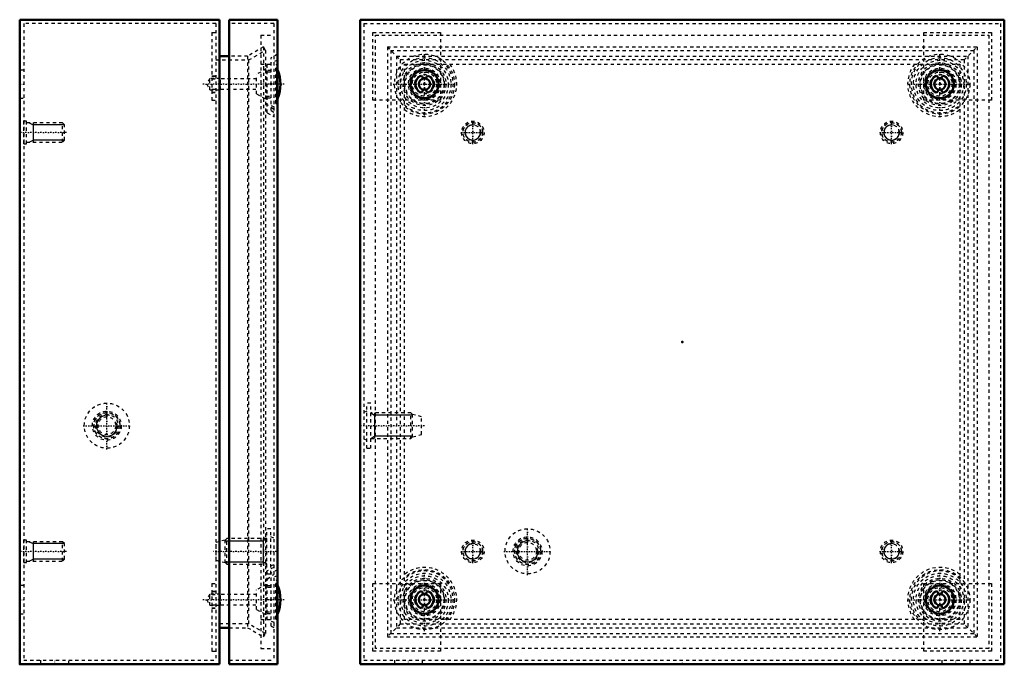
# Model space of a CAD drawing. Header units: millimetres. Extents: x -1 to 683, y -19 to 475.
# Tile 2 of 2: x 377 to 683, y 106 to 306. Entities that reach past the tile are written whole.
import ezdxf

# ---------------------------------------------------------------- set-up
doc = ezdxf.new("R2010")
doc.units = ezdxf.units.MM
doc.linetypes.add('Center', pattern=[1.5, 0.45, -0.5, 0.05, -0.5])
doc.linetypes.add('Dashed', pattern=[2, 1, -1])
for name, color, linetype, lineweight in [('2d ConnectionPoints', 7, 'Continuous', 50), ('AM_0', 7, 'Continuous', 50), ('AM_5', 3, 'Continuous', 25), ('AM_7', 7, 'Center', 25), ('AM_9', 6, 'Dashed', 25)]:
    doc.layers.add(name, color=color, linetype=linetype, lineweight=lineweight)

# ---------------------------------------------------------------- blocks, each defined once
blk = doc.blocks.new('19_STBXXXXXX_0__03_1_0_in_STB202008_0__1300')
at = {"layer": 'AM_0'}
blk.add_arc((446.29, 125.6), 11.91, 337.5869, 22.4131, dxfattribs=at)
at = {"layer": 'AM_7'}
blk.add_line((459.35, 125.6), (434.14, 125.6), dxfattribs=at)
at = {"layer": 'AM_9'}
for p, q in [((457.3, 133), (455.3, 132.25)), ((457.3, 131.79), (456.8, 131.6)), ((456.8, 119.6), (456.8, 131.6)), ((453.8, 130.31), (450.8, 128.64)), ((450.8, 122.56), (450.8, 128.64)), ((453.8, 120.89), (453.8, 130.31)), ((455.3, 129.35), (453.8, 129.35)), ((457.1, 130.6), (456.8, 130.6)), ((457.1, 120.6), (457.1, 130.6)), ((436.3, 127.35), (435.29, 125.6)), ((435.29, 125.6), (436.3, 123.85)), ((439.59, 127.35), (436.3, 127.35)), ((436.3, 123.85), (436.3, 127.35)), ((439.59, 123.85), (439.59, 127.35)), ((450.8, 127.2), (439.59, 127.2)), ((436.3, 123.85), (439.59, 123.85)), ((439.59, 124), (450.8, 124)), ((450.8, 122.56), (453.8, 120.89)), ((453.8, 121.85), (455.3, 121.85)), ((456.8, 120.6), (457.1, 120.6)), ((456.8, 119.6), (457.3, 119.41)), ((455.3, 118.95), (457.3, 118.2))]:
    blk.add_line(p, q, dxfattribs=at)
for start, end in [(22.4131, 24.814), (335.186, 337.5869)]:
    blk.add_arc((446.29, 125.6), 11.91, start, end, dxfattribs=at)
blk = doc.blocks.new('20_STBXXXXXX_0__03_2_0_in_STB202008_0__1300')
at = {"layer": 'AM_0'}
blk.add_arc((446.29, 285.6), 11.91, 337.5869, 22.4131, dxfattribs=at)
at = {"layer": 'AM_7'}
blk.add_line((459.35, 285.6), (434.14, 285.6), dxfattribs=at)
at = {"layer": 'AM_9'}
for p, q in [((457.3, 293), (455.3, 292.25)), ((457.3, 291.79), (456.8, 291.6)), ((456.8, 279.6), (456.8, 291.6)), ((457.1, 290.6), (456.8, 290.6)), ((457.1, 280.6), (457.1, 290.6)), ((436.3, 287.35), (435.29, 285.6)), ((439.59, 287.35), (436.3, 287.35)), ((436.3, 283.85), (436.3, 287.35)), ((439.59, 283.85), (439.59, 287.35)), ((453.8, 290.31), (450.8, 288.64)), ((450.8, 282.56), (450.8, 288.64)), ((453.8, 280.89), (453.8, 290.31)), ((455.3, 289.35), (453.8, 289.35)), ((435.29, 285.6), (436.3, 283.85)), ((450.8, 287.2), (439.59, 287.2)), ((436.3, 283.85), (439.59, 283.85)), ((439.59, 284), (450.8, 284)), ((450.8, 282.56), (453.8, 280.89)), ((453.8, 281.85), (455.3, 281.85)), ((455.3, 278.95), (457.3, 278.2)), ((456.8, 280.6), (457.1, 280.6)), ((456.8, 279.6), (457.3, 279.41))]:
    blk.add_line(p, q, dxfattribs=at)
for start, end in [(22.4131, 24.814), (335.186, 337.5869)]:
    blk.add_arc((446.29, 285.6), 11.91, start, end, dxfattribs=at)
blk = doc.blocks.new('21_STB2020XX_0__02_0_in_STB202008_0__1300')
at = {"layer": 'AM_0'}
for p, q in [((442.3, 305.6), (442.3, 105.6)), ((442.3, 305.6), (457.3, 305.6)), ((457.3, 305.6), (457.3, 105.6)), ((442.3, 105.6), (457.3, 105.6))]:
    blk.add_line(p, q, dxfattribs=at)
at = {"layer": 'AM_5'}
for p, q in [((441, 143.83), (452.83, 143.83)), ((452.83, 144.6), (452.83, 136.6)), ((453.5, 144.27), (452.83, 143.83)), ((454, 144.6), (453.5, 144.27)), ((441, 137.37), (452.83, 137.37)), ((453.5, 136.93), (452.83, 137.37)), ((454, 136.6), (453.5, 136.93))]:
    blk.add_line(p, q, dxfattribs=at)
at = {"layer": 'AM_7'}
blk.add_line((457, 140.6), (437.31, 140.6), dxfattribs=at)
at = {"layer": 'AM_9'}
for p, q in [((456.1, 304.4), (442.3, 304.4)), ((456.1, 304.4), (456.1, 106.8)), ((452.1, 300.8), (456.1, 300.8)), ((452.1, 300.8), (452.1, 110.4)), ((457.3, 294.9), (455.3, 293.8)), ((455.3, 277.4), (455.3, 293.8)), ((452.1, 291.8), (456.1, 291.8)), ((454.1, 276.69), (454.1, 291.8)), ((455.3, 289.85), (454.1, 289.85)), ((454.1, 281.35), (455.3, 281.35)), ((456.1, 277.74), (454.1, 279.2)), ((454.1, 276.69), (456.1, 275.59)), ((455.3, 277.4), (457.3, 276.3)), ((454, 133.6), (454, 147.6)), ((455.2, 147.6), (454, 147.6)), ((455.2, 133.6), (455.2, 147.6)), ((441, 144.1), (438.2, 143.35)), ((441.5, 144.6), (441, 144.1)), ((441, 137.1), (441, 144.1)), ((454, 144.6), (441.5, 144.6)), ((441.5, 136.6), (441.5, 144.6)), ((456.1, 144.68), (455.2, 145.1)), ((438.2, 137.85), (438.2, 143.35)), ((438.2, 137.85), (441, 137.1)), ((441, 137.1), (441.5, 136.6)), ((441.5, 136.6), (454, 136.6)), ((456.1, 135.61), (454.1, 134.51)), ((454.1, 119.4), (454.1, 134.51)), ((455.2, 136.1), (456.1, 136.52)), ((457.3, 134.9), (455.3, 133.8)), ((454, 133.6), (455.2, 133.6)), ((454.1, 132), (456.1, 133.46)), ((455.3, 117.4), (455.3, 133.8)), ((455.3, 129.85), (454.1, 129.85)), ((452.1, 119.4), (456.1, 119.4)), ((454.1, 121.35), (455.3, 121.35)), ((455.3, 117.4), (457.3, 116.3)), ((452.1, 110.4), (456.1, 110.4)), ((442.3, 106.8), (456.1, 106.8))]:
    blk.add_line(p, q, dxfattribs=at)
blk = doc.blocks.new('22_STB202008_0__01_0_in_STB202008_0__1300')
at = {"layer": 'AM_0'}
for p, q in [((377.3, 305.6), (439.3, 305.6)), ((377.3, 305.6), (377.3, 105.6)), ((439.3, 305.6), (439.3, 105.6)), ((442.3, 294.3), (439.3, 294.3)), ((439.3, 116.9), (442.3, 116.9)), ((377.3, 105.6), (439.3, 105.6))]:
    blk.add_line(p, q, dxfattribs=at)
at = {"layer": 'AM_5'}
for p, q in [((380.15, 273.6), (381.4, 272.99)), ((381.4, 273.6), (381.4, 267.6)), ((391.15, 272.99), (381.4, 272.99)), ((380.15, 267.6), (381.4, 268.21)), ((391.15, 268.21), (381.4, 268.21)), ((380.15, 143.6), (381.4, 142.99)), ((381.4, 143.6), (381.4, 137.6)), ((391.15, 142.99), (381.4, 142.99)), ((380.15, 137.6), (381.4, 138.21)), ((391.15, 138.21), (381.4, 138.21))]:
    blk.add_line(p, q, dxfattribs=at)
blk.add_arc((404.3, 179.6), 3.23, 75, 15, dxfattribs=at)
at = {"layer": 'AM_7'}
for p, q in [((377.24, 285.6), (378.56, 285.6)), ((391.8, 270.6), (377.5, 270.6)), ((404.3, 172.25), (404.3, 186.95)), ((396.95, 179.6), (411.65, 179.6)), ((391.8, 140.6), (377.5, 140.6)), ((377.24, 125.6), (378.56, 125.6)), ((388.1, 105.54), (388.1, 106.86))]:
    blk.add_line(p, q, dxfattribs=at)
at = {"layer": 'AM_9'}
for p, q in [((438.1, 304.4), (378.5, 304.4)), ((378.5, 304.4), (378.5, 106.8)), ((438.1, 304.4), (438.1, 106.8)), ((436.9, 301.6), (438.1, 301.6)), ((436.9, 301.6), (436.9, 280.6)), ((452.9, 297.13), (448, 294.3)), ((453.5, 296.09), (452.9, 297.13)), ((452.9, 297.13), (452.9, 114.07)), ((448, 294.3), (442.3, 294.3)), ((448, 294.3), (448, 116.9)), ((448.32, 293.1), (453.5, 296.09)), ((453.5, 296.09), (453.5, 115.11)), ((438.1, 293.1), (448.32, 293.1)), ((448.32, 293.1), (448.32, 118.1)), ((378.5, 289.95), (377.3, 289.95)), ((436.9, 288.2), (438.1, 288.2)), ((436.9, 288.2), (438.1, 288.2)), ((436.9, 288.1), (438.1, 288.1)), ((436.9, 287.2), (438.1, 287.2)), ((377.3, 281.25), (378.5, 281.25)), ((436.9, 284), (438.1, 284)), ((436.9, 283.1), (438.1, 283.1)), ((436.9, 283), (438.1, 283)), ((436.9, 283), (438.1, 283)), ((436.9, 280.6), (438.1, 280.6)), ((378.55, 274.1), (378.5, 273.66)), ((378.55, 267.1), (378.55, 274.1)), ((379.35, 274.1), (378.55, 274.1)), ((379.35, 267.1), (379.35, 274.1)), ((390.54, 273.6), (379.35, 273.6)), ((391.15, 272.99), (390.54, 273.6)), ((390.54, 267.6), (390.54, 273.6)), ((391.15, 268.21), (391.15, 272.99)), ((378.5, 267.54), (378.55, 267.1)), ((378.55, 267.1), (379.35, 267.1)), ((379.35, 267.6), (390.54, 267.6)), ((390.54, 267.6), (391.15, 268.21)), ((378.55, 144.1), (378.5, 143.66)), ((378.55, 137.1), (378.55, 144.1)), ((379.35, 144.1), (378.55, 144.1)), ((379.35, 137.1), (379.35, 144.1)), ((390.54, 143.6), (379.35, 143.6)), ((390.54, 137.6), (390.54, 143.6)), ((391.15, 142.99), (390.54, 143.6)), ((391.15, 138.21), (391.15, 142.99)), ((379.35, 137.6), (390.54, 137.6)), ((390.54, 137.6), (391.15, 138.21)), ((378.5, 137.54), (378.55, 137.1)), ((378.55, 137.1), (379.35, 137.1)), ((378.5, 129.95), (377.3, 129.95)), ((436.9, 130.6), (436.9, 109.6)), ((436.9, 130.6), (438.1, 130.6)), ((436.9, 128.2), (438.1, 128.2)), ((436.9, 128.2), (438.1, 128.2)), ((436.9, 128.1), (438.1, 128.1)), ((436.9, 127.2), (438.1, 127.2)), ((436.9, 124), (438.1, 124)), ((436.9, 123.1), (438.1, 123.1)), ((436.9, 123), (438.1, 123)), ((436.9, 123), (438.1, 123)), ((377.3, 121.25), (378.5, 121.25)), ((448.32, 118.1), (438.1, 118.1)), ((442.3, 116.9), (448, 116.9)), ((448, 116.9), (452.9, 114.07)), ((453.5, 115.11), (448.32, 118.1)), ((452.9, 114.07), (453.5, 115.11)), ((436.9, 109.6), (438.1, 109.6)), ((378.5, 106.8), (438.1, 106.8)), ((383.75, 106.8), (383.75, 105.6)), ((392.45, 105.6), (392.45, 106.8))]:
    blk.add_line(p, q, dxfattribs=at)
for radius in [7, 4.5, 4.08, 4, 3.5, 2.75]:
    blk.add_circle((404.3, 179.6), radius, dxfattribs=at)
blk = doc.blocks.new('23_STBXXXXXX_0__03_1_0_in_STB202008_0__1300')
at = {"layer": 'AM_0'}
blk.add_circle((662.9, 125.6), 1.75, dxfattribs=at)
at = {"layer": 'AM_9'}
for radius in [7.4, 6.65, 6.19, 6, 5, 4.71, 3.75, 3.04, 1.6]:
    blk.add_circle((662.9, 125.6), radius, dxfattribs=at)
blk = doc.blocks.new('24_STBXXXXXX_0__03_2_0_in_STB202008_0__1300')
at = {"layer": 'AM_0'}
blk.add_circle((502.9, 125.6), 1.75, dxfattribs=at)
at = {"layer": 'AM_9'}
for radius in [7.4, 6.65, 6.19, 6, 5, 4.71, 3.75, 3.04, 1.6]:
    blk.add_circle((502.9, 125.6), radius, dxfattribs=at)
blk = doc.blocks.new('25_STBXXXXXX_0__03_3_0_in_STB202008_0__1300')
at = {"layer": 'AM_0'}
blk.add_circle((662.9, 285.6), 1.75, dxfattribs=at)
at = {"layer": 'AM_9'}
for radius in [7.4, 6.65, 6.19, 6, 5, 4.71, 3.75, 3.04, 1.6]:
    blk.add_circle((662.9, 285.6), radius, dxfattribs=at)
blk = doc.blocks.new('26_STBXXXXXX_0__03_4_0_in_STB202008_0__1300')
at = {"layer": 'AM_0'}
blk.add_circle((502.9, 285.6), 1.75, dxfattribs=at)
at = {"layer": 'AM_9'}
for radius in [7.4, 6.65, 6.19, 6, 5, 4.71, 3.75, 3.04, 1.6]:
    blk.add_circle((502.9, 285.6), radius, dxfattribs=at)
blk = doc.blocks.new('27_STB2020XX_0__02_0_in_STB202008_0__1300')
at = {"layer": 'AM_5'}
blk.add_arc((534.9, 140.6), 3.23, 75, 15, dxfattribs=at)
at = {"layer": 'AM_7'}
for p, q in [((502.9, 275.84), (502.9, 295.36)), ((662.9, 275.84), (662.9, 295.36)), ((493.14, 285.6), (512.66, 285.6)), ((653.14, 285.6), (672.66, 285.6)), ((534.9, 133.25), (534.9, 147.95)), ((527.55, 140.6), (542.25, 140.6)), ((502.9, 115.84), (502.9, 135.36)), ((662.9, 115.84), (662.9, 135.36)), ((493.14, 125.6), (512.66, 125.6)), ((653.14, 125.6), (672.66, 125.6))]:
    blk.add_line(p, q, dxfattribs=at)
at = {"layer": 'AM_9'}
for p, q in [((487.7, 300.8), (678.1, 300.8)), ((487.7, 110.4), (487.7, 300.8)), ((678.1, 300.8), (678.1, 110.4)), ((496.7, 291.8), (669.1, 291.8)), ((496.7, 119.4), (496.7, 291.8)), ((669.1, 291.8), (669.1, 119.4)), ((669.1, 119.4), (496.7, 119.4)), ((678.1, 110.4), (487.7, 110.4))]:
    blk.add_line(p, q, dxfattribs=at)
for centre, radius in [((502.9, 285.6), 9.3), ((502.9, 285.6), 8.2), ((662.9, 285.6), 9.3), ((662.9, 285.6), 8.2), ((502.9, 285.6), 4.25), ((662.9, 285.6), 4.25), ((534.9, 140.6), 7), ((534.9, 140.6), 4.5), ((534.9, 140.6), 4.08), ((534.9, 140.6), 4), ((534.9, 140.6), 3.5), ((534.9, 140.6), 2.75), ((502.9, 125.6), 9.3), ((662.9, 125.6), 9.3), ((502.9, 125.6), 8.2), ((662.9, 125.6), 8.2), ((502.9, 125.6), 4.25), ((662.9, 125.6), 4.25)]:
    blk.add_circle(centre, radius, dxfattribs=at)
for centre, radius, start, end in [((502.9, 285.6), 10.01, 231.7268, 38.2732), ((502.9, 285.6), 8.91, 225.902, 44.098), ((662.9, 285.6), 10.01, 141.7268, 308.2732), ((662.9, 285.6), 8.91, 135.902, 314.098), ((502.9, 125.6), 10.01, 321.7268, 128.2732), ((502.9, 125.6), 8.91, 315.902, 134.098), ((662.9, 125.6), 10.01, 51.7268, 218.2732), ((662.9, 125.6), 8.91, 45.902, 224.098)]:
    blk.add_arc(centre, radius, start, end, dxfattribs=at)
blk = doc.blocks.new('28_STB202008_0__01_0_in_STB202008_0__1300')
at = {"layer": 'AM_0'}
for p, q in [((482.9, 305.6), (682.9, 305.6)), ((482.9, 305.6), (482.9, 105.6)), ((682.9, 305.6), (682.9, 105.6)), ((501.6, 288.1), (501.99, 288.2)), ((503.81, 288.2), (504.2, 288.1)), ((661.6, 288.1), (661.99, 288.2)), ((663.81, 288.2), (664.2, 288.1)), ((501.99, 283), (501.6, 283.1)), ((504.2, 283.1), (503.81, 283)), ((661.99, 283), (661.6, 283.1)), ((664.2, 283.1), (663.81, 283)), ((501.6, 128.1), (501.99, 128.2)), ((503.81, 128.2), (504.2, 128.1)), ((661.6, 128.1), (661.99, 128.2)), ((663.81, 128.2), (664.2, 128.1)), ((501.99, 123), (501.6, 123.1)), ((504.2, 123.1), (503.81, 123)), ((661.99, 123), (661.6, 123.1)), ((664.2, 123.1), (663.81, 123)), ((482.9, 105.6), (682.9, 105.6))]:
    blk.add_line(p, q, dxfattribs=at)
for centre in [(502.9, 285.6), (662.9, 285.6), (502.9, 125.6), (662.9, 125.6)]:
    blk.add_circle(centre, 4.35, dxfattribs=at)
for centre, radius, start, end in [((502.86, 285.6), 2.8, 116.7643, 243.2345), ((500.72, 286.92), 1.8, 12.135, 45.295), ((505.08, 286.92), 1.8, 134.6496, 167.8167), ((502.94, 285.6), 2.8, 296.7643, 63.2334), ((662.86, 285.6), 2.8, 116.7666, 243.2357), ((660.72, 286.92), 1.8, 12.1833, 45.3504), ((665.08, 286.92), 1.8, 134.705, 167.865), ((662.94, 285.6), 2.8, 296.7655, 63.2357), ((500.72, 284.28), 1.8, 314.7049, 347.8646), ((505.08, 284.28), 1.8, 192.1824, 225.3502), ((660.72, 284.28), 1.8, 314.6498, 347.8176), ((665.08, 284.28), 1.8, 192.1354, 225.2951), ((502.86, 125.6), 2.8, 116.7655, 243.2357), ((500.72, 126.92), 1.8, 12.1354, 45.2951), ((505.08, 126.92), 1.8, 134.6498, 167.8176), ((502.94, 125.6), 2.8, 296.7666, 63.2357), ((662.86, 125.6), 2.8, 116.7643, 243.2334), ((660.72, 126.92), 1.8, 12.1824, 45.3502), ((665.08, 126.92), 1.8, 134.7049, 167.8646), ((662.94, 125.6), 2.8, 296.7643, 63.2345), ((500.72, 124.28), 1.8, 314.705, 347.865), ((505.08, 124.28), 1.8, 192.1833, 225.3504), ((660.72, 124.28), 1.8, 314.6496, 347.8167), ((665.08, 124.28), 1.8, 192.135, 225.295)]:
    blk.add_arc(centre, radius, start, end, dxfattribs=at)
at = {"layer": 'AM_5'}
for p, q in [((486.2, 183.6), (487.37, 182.83)), ((487.37, 183.6), (487.37, 175.6)), ((499.2, 182.83), (487.37, 182.83)), ((486.2, 175.6), (487.37, 176.37)), ((499.2, 176.37), (487.37, 176.37))]:
    blk.add_line(p, q, dxfattribs=at)
for centre in [(517.9, 270.6), (647.9, 270.6), (517.9, 140.6), (647.9, 140.6)]:
    blk.add_arc(centre, 2.39, 75, 15, dxfattribs=at)
at = {"layer": 'AM_7'}
for p, q in [((517.9, 266.93), (517.9, 274.28)), ((647.9, 266.93), (647.9, 274.28)), ((514.23, 270.6), (521.58, 270.6)), ((644.23, 270.6), (651.58, 270.6)), ((502.9, 179.6), (483.21, 179.6)), ((517.9, 136.93), (517.9, 144.28)), ((647.9, 136.93), (647.9, 144.28)), ((514.23, 140.6), (521.58, 140.6)), ((644.23, 140.6), (651.58, 140.6)), ((497.9, 105.54), (497.9, 106.86)), ((667.9, 105.54), (667.9, 106.86))]:
    blk.add_line(p, q, dxfattribs=at)
at = {"layer": 'AM_9'}
for p, q in [((484.1, 304.4), (484.1, 106.8)), ((484.1, 304.4), (681.7, 304.4)), ((681.7, 304.4), (681.7, 106.8)), ((486.9, 280.6), (486.9, 301.6)), ((486.9, 301.6), (507.9, 301.6)), ((507.9, 301.6), (507.9, 280.6)), ((657.9, 280.6), (657.9, 301.6)), ((657.9, 301.6), (678.9, 301.6)), ((678.9, 301.6), (678.9, 280.6)), ((491.37, 297.13), (495.4, 293.1)), ((491.37, 297.13), (491.37, 114.07)), ((491.37, 297.13), (674.43, 297.13)), ((670.4, 293.1), (674.43, 297.13)), ((674.43, 297.13), (674.43, 114.07)), ((492.41, 296.09), (492.41, 115.11)), ((492.41, 296.09), (673.39, 296.09)), ((494.2, 294.3), (494.2, 116.9)), ((494.2, 294.3), (671.6, 294.3)), ((671.6, 294.3), (671.6, 116.9)), ((673.39, 296.09), (673.39, 115.11)), ((495.4, 293.1), (495.4, 118.1)), ((670.4, 293.1), (495.4, 293.1)), ((670.4, 293.1), (670.4, 118.1)), ((502.5, 287.2), (503.3, 287.2)), ((662.5, 287.2), (663.3, 287.2)), ((503.3, 284), (502.5, 284)), ((663.3, 284), (662.5, 284)), ((507.9, 280.6), (486.9, 280.6)), ((678.9, 280.6), (657.9, 280.6)), ((485, 172.6), (485, 186.6)), ((486.2, 186.6), (485, 186.6)), ((486.2, 172.6), (486.2, 186.6)), ((485, 184.1), (484.1, 183.68)), ((498.7, 183.6), (486.2, 183.6)), ((499.2, 183.1), (498.7, 183.6)), ((498.7, 175.6), (498.7, 183.6)), ((502, 182.35), (499.2, 183.1)), ((499.2, 176.1), (499.2, 183.1)), ((502, 176.85), (502, 182.35)), ((484.1, 175.52), (485, 175.1)), ((486.2, 175.6), (498.7, 175.6)), ((498.7, 175.6), (499.2, 176.1)), ((499.2, 176.1), (502, 176.85)), ((485, 172.6), (486.2, 172.6)), ((486.9, 109.6), (486.9, 130.6)), ((486.9, 130.6), (507.9, 130.6)), ((507.9, 130.6), (507.9, 109.6)), ((657.9, 130.6), (678.9, 130.6)), ((657.9, 109.6), (657.9, 130.6)), ((678.9, 130.6), (678.9, 109.6)), ((502.5, 127.2), (503.3, 127.2)), ((662.5, 127.2), (663.3, 127.2)), ((503.3, 124), (502.5, 124)), ((663.3, 124), (662.5, 124)), ((495.4, 118.1), (491.37, 114.07)), ((494.2, 116.9), (671.6, 116.9)), ((495.4, 118.1), (670.4, 118.1)), ((674.43, 114.07), (670.4, 118.1)), ((491.37, 114.07), (674.43, 114.07)), ((492.41, 115.11), (673.39, 115.11)), ((507.9, 109.6), (486.9, 109.6)), ((678.9, 109.6), (657.9, 109.6)), ((484.1, 106.8), (681.7, 106.8)), ((493.55, 106.8), (493.55, 105.6)), ((502.25, 105.6), (502.25, 106.8)), ((663.55, 106.8), (663.55, 105.6)), ((672.25, 105.6), (672.25, 106.8))]:
    blk.add_line(p, q, dxfattribs=at)
for centre, radius in [((517.9, 270.6), 3.5), ((517.9, 270.6), 3.06), ((517.9, 270.6), 3), ((517.9, 270.6), 2.39), ((647.9, 270.6), 3.5), ((647.9, 270.6), 3.06), ((647.9, 270.6), 3), ((647.9, 270.6), 2.39), ((517.9, 140.6), 3.5), ((517.9, 140.6), 3.06), ((647.9, 140.6), 3.5), ((647.9, 140.6), 3.06), ((517.9, 140.6), 3), ((517.9, 140.6), 2.39), ((647.9, 140.6), 3), ((647.9, 140.6), 2.39)]:
    blk.add_circle(centre, radius, dxfattribs=at)
for centre, start, end in [((500.72, 286.92), 8.9217, 12.135), ((505.08, 286.92), 167.8167, 171.0298), ((660.72, 286.92), 8.9702, 12.1833), ((665.08, 286.92), 167.865, 171.0783), ((500.72, 284.28), 347.8646, 351.0779), ((505.08, 284.28), 188.9692, 192.1824), ((660.72, 284.28), 347.8176, 351.0308), ((665.08, 284.28), 188.9221, 192.1354), ((500.72, 126.92), 8.9221, 12.1354), ((505.08, 126.92), 167.8176, 171.0308), ((660.72, 126.92), 8.9692, 12.1824), ((665.08, 126.92), 167.8646, 171.0779), ((500.72, 124.28), 347.865, 351.0783), ((505.08, 124.28), 188.9702, 192.1833), ((660.72, 124.28), 347.8167, 351.0298), ((665.08, 124.28), 188.9217, 192.135)]:
    blk.add_arc(centre, 1.8, start, end, dxfattribs=at)

msp = doc.modelspace()

# ---------------------------------------------------------------- linework, layer by layer
at = {"layer": '2d ConnectionPoints'}
for p in [(455.3, 285.6), (502.9, 285.6), (502.9, 285.6), (662.9, 285.6), (662.9, 285.6), (457.3, 205.6), (582.9, 205.6), (582.9, 205.6), (455.3, 125.6), (502.9, 125.6), (502.9, 125.6), (662.9, 125.6), (377.3, 105.6), (582.9, 105.6)]:
    msp.add_point(p, dxfattribs=at)

# ---------------------------------------------------------------- block references
for name in ['22_STB202008_0__01_0_in_STB202008_0__1300', '21_STB2020XX_0__02_0_in_STB202008_0__1300', '28_STB202008_0__01_0_in_STB202008_0__1300', '27_STB2020XX_0__02_0_in_STB202008_0__1300', '20_STBXXXXXX_0__03_2_0_in_STB202008_0__1300', '26_STBXXXXXX_0__03_4_0_in_STB202008_0__1300', '25_STBXXXXXX_0__03_3_0_in_STB202008_0__1300', '19_STBXXXXXX_0__03_1_0_in_STB202008_0__1300', '24_STBXXXXXX_0__03_2_0_in_STB202008_0__1300', '23_STBXXXXXX_0__03_1_0_in_STB202008_0__1300']:
    msp.add_blockref(name, (0, 0))

doc.saveas('drawing.dxf')
